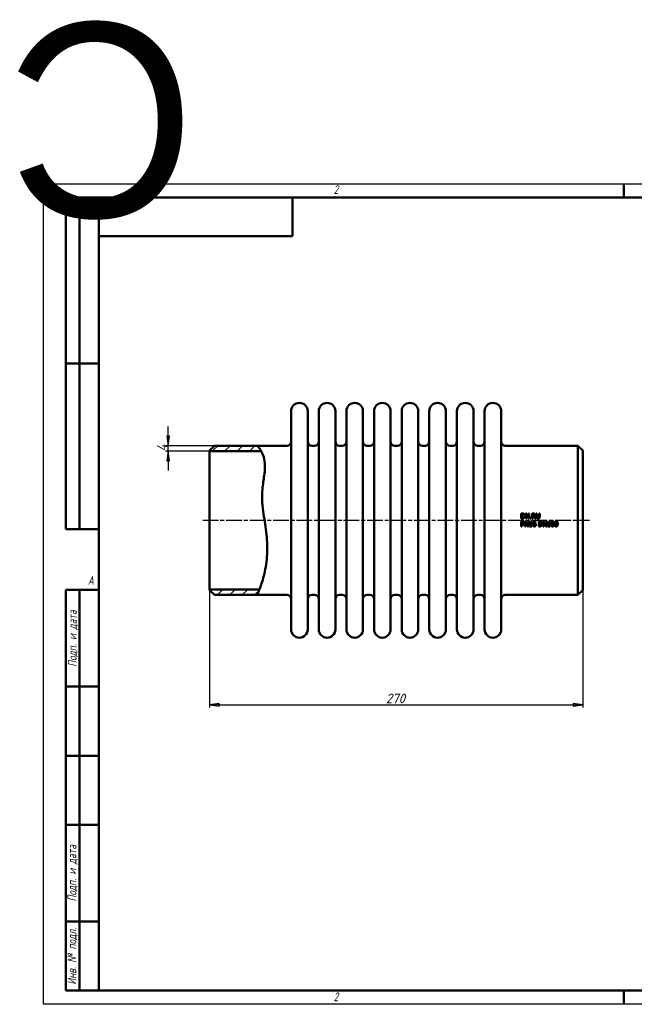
# Model space of a CAD drawing. Header units: millimetres. Extents: x -858 to 2365, y -139 to 713.
# Tile 2 of 4: x -17 to 427, y 0 to 713. Entities that reach past the tile are written whole.
import ezdxf
from ezdxf.enums import TextEntityAlignment as Align

# ---------------------------------------------------------------- set-up
doc = ezdxf.new("R2018")
doc.units = ezdxf.units.MM
doc.header["$LTSCALE"] = 2
doc.linetypes.add('CHAIN', pattern=[0.7087, 0.4724, -0.0591, 0.1181, -0.0591])
for name, color, linetype, lineweight in [('Видимый контур (ГОСТ)', 7, 'Continuous', 50), ('Кромка (ГОСТ)', 7, 'Continuous', 50), ('Обозначение (ГОСТ)', 7, 'Continuous', 25), ('Осевая линия (ГОСТ)', 7, 'Continuous', 25), ('Размер (ГОСТ)', 7, 'Continuous', 25), ('Штриховка (ГОСТ)', 7, 'Continuous', 18), ('Эскизная геометрия (ГОСТ)', 7, 'Continuous', 50)]:
    doc.layers.add(name, color=color, linetype=linetype, lineweight=lineweight)
doc.styles.add('Альтернативный текст (ГОСТ)', font='arial.ttf', dxfattribs={"width": 0.8})
doc.styles.add('Обычный текст (ГОСТ)', font='GOST Common Italic.ttf')
doc.dimstyles.new('Обычный (ГОСТ)', dxfattribs={"dimscale": 2, "dimtxt": 3.5, "dimasz": 3.5, "dimexe": 1, "dimexo": 0, "dimgap": 0.5, "dimtad": 1, "dimtxsty": 'Обычный текст (ГОСТ)', "dimblk": 'Filled-1', "dimcen": 0.09, "dimdle": 15, "dimclrd": 256, "dimclre": 256, "dimclrt": 256, "dimazin": 2, "dimtfac": 0.714286, "dimtdec": 3, "dimtmove": 0, "dimatfit": 3, "dimfxl": 1, "dimtolj": 1, "dimlwd": 25, "dimlwe": 25, "dimarcsym": 0})
pattern_1 = [(45, (0, 0), (-4.49013, 4.49013), [])]

# ---------------------------------------------------------------- blocks, each defined once
blk = doc.blocks.new('Рамки ГОСТ - Рамка')
at = {"layer": 'Кромка (ГОСТ)', "lineweight": 25}
for p, q in [((0, 0), (0, 297)), ((0, 297), (420, 297)), ((420, 297), (420, 0)), ((420, 0), (0, 0))]:
    blk.add_line(p, q, dxfattribs=at)
at = {"layer": 'Кромка (ГОСТ)'}
for p, q in [((210, 292), (210, 297)), ((415, 292), (20, 292)), ((20, 292), (20, 5)), ((415, 5), (415, 292)), ((20, 5), (415, 5)), ((210, 5), (210, 0))]:
    blk.add_line(p, q, dxfattribs=at)
at = {"layer": 'Кромка (ГОСТ)', "char_height": 3.17, "attachment_point": 1, "style": 'Альтернативный текст (ГОСТ)'}
for s, insert, width in [('\\fGOST Common|b0|i1;{\\H3.1700;2}', (105, 296.5), 5.2328), ('\\fGOST Common|b0|i1;{\\H3.1700;1}', (315.02, 296.44), 5.2327), ('\\fGOST Common|b0|i1;{\\H3.1700;A}', (16, 155), 5.1335), ('\\fGOST Common|b0|i1;{\\H3.1700;A}', (416, 148.5), 5.0704), ('\\fGOST Common|b0|i1;{\\H3.1700;2}', (104.99, 4.3), 5.2328), ('\\fGOST Common|b0|i1;{\\H3.1700;1}', (315, 4.14), 6.6287)]:
    blk.add_mtext(s, dxfattribs=dict(at, insert=insert, width=width))
blk = doc.blocks.new('ГОСТ - Доп. графы 1')
at = {"layer": 'Эскизная геометрия (ГОСТ)'}
for p, q in [((-12, 0), (-12, 145)), ((-12, 145), (0, 145)), ((-7, 145), (-7, 0)), ((-12, 110), (-7, 110)), ((-7, 110), (0, 110)), ((-12, 85), (-7, 85)), ((-7, 85), (0, 85)), ((-12, 60), (-7, 60)), ((-7, 60), (0, 60)), ((-12, 25), (-7, 25)), ((-7, 25), (0, 25)), ((0, 0), (-12, 0))]:
    blk.add_line(p, q, dxfattribs=at)
at = {"layer": 'Обозначение (ГОСТ)', "char_height": 3.17, "attachment_point": 5, "rotation": 90, "style": 'Альтернативный текст (ГОСТ)'}
for s, insert, width in [('\\fGOST Common|b0|i1;{\\H3.1700;Подп. и дата}', (-9.37, 127.41), 34.7679), ('\\fGOST Common|b0|i1;{\\H3.1700;Подп. и дата}', (-9.5, 42.47), 35.1486), ('\\fGOST Common|b0|i1;{\\H3.1700;Инв. № подл.}', (-9.5, 12.41), 24.9618)]:
    blk.add_mtext(s, dxfattribs=dict(at, insert=insert, width=width))
at = {"layer": 'Обозначение (ГОСТ)', "lineweight": 30, "flags": 17}
for tag, p in [('Подп._и_дата_2', (-3.53, 127.51)), ('Инв._номер_дубликата', (-3.41, 97.47)), ('Взамен_инв._номера', (-3.46, 72.53)), ('Подп._и_дата_1', (-3.42, 42.35)), ('ИНВЕНТАРНЫЙ_НОМЕР', (-3.33, 12.68))]:
    blk.add_attdef(tag, text='', height=3.17, rotation=90, dxfattribs=at).set_placement(p, align=Align.MIDDLE_CENTER)
blk = doc.blocks.new('ГОСТ - Доп. графы 2')
at = {"layer": 'Эскизная геометрия (ГОСТ)'}
for p, q in [((-12, 0), (-12, 120)), ((-12, 120), (0, 120)), ((-7, 0), (-7, 120)), ((-12, 60), (0, 60)), ((0, 0), (-12, 0))]:
    blk.add_line(p, q, dxfattribs=at)
at = {"layer": 'Обозначение (ГОСТ)', "lineweight": 30, "flags": 17}
for tag, p in [('Первичная_применяемость', (-3.65, 90.03)), ('Справочный_номер', (-3.55, 30.02))]:
    blk.add_attdef(tag, text='', height=3.17, rotation=90, dxfattribs=at).set_placement(p, align=Align.MIDDLE_CENTER)
blk = doc.blocks.new('ГОСТ - Доп. графы 3')
at = {"layer": 'Эскизная геометрия (ГОСТ)'}
for p, q in [((0, 0), (70, 0)), ((70, 0), (70, -14)), ((70, -14), (0, -14))]:
    blk.add_line(p, q, dxfattribs=at)
at = {"layer": 'Обозначение (ГОСТ)', "lineweight": 30}
blk.add_attdef('ОБОЗНАЧЕНИЕ', text='', height=5, rotation=180, dxfattribs=at).set_placement((34.94, -6.97), align=Align.MIDDLE_CENTER)
blk = doc.blocks.new('Filled-1')
at = {"color": 0}
for p, q in [((0, 0), (-1, 0.14)), ((-1, 0.14), (-1, -0.14)), ((-1, 0), (0, 0)), ((-1, -0.14), (0, 0))]:
    blk.add_line(p, q, dxfattribs=at)
at = {"color": 0, "flags": 128}
blk.add_lwpolyline([(-1, -0.14), (0, 0), (-1, 0.14), (-1, -0.14)], dxfattribs=at)
at = {"color": 0}
blk.add_solid([(-1, -0.14), (0, 0), (-1, 0.14), (-1, -0.14)], dxfattribs=at)
blk = doc.blocks.new('*D9')
at = {"layer": 'Defpoints', "color": 0, "linetype": 'Continuous', "transparency": 16777216}
for p in [(120.12, 299.89), (390.12, 299.89), (390.12, 216.85)]:
    blk.add_point(p, dxfattribs=at)
at = {"layer": 'Размер (ГОСТ)', "linetype": 'Continuous', "lineweight": 25, "transparency": 16777216}
for p, q in [((120.12, 299.89), (120.12, 214.85)), ((390.12, 299.89), (390.12, 214.85)), ((127.12, 216.85), (383.12, 216.85))]:
    blk.add_line(p, q, dxfattribs=at)
at = {"layer": 'Размер (ГОСТ)', "linetype": 'Continuous', "lineweight": 25, "transparency": 16777216, "xscale": 7, "yscale": 7, "zscale": 7, "rotation": 180}
blk.add_blockref('Filled-1', (120.12, 216.85), dxfattribs=at)
at = {"layer": 'Размер (ГОСТ)', "linetype": 'Continuous', "lineweight": 25, "transparency": 16777216, "xscale": 7, "yscale": 7, "zscale": 7}
blk.add_blockref('Filled-1', (390.12, 216.85), dxfattribs=at)
at = {"layer": 'Размер (ГОСТ)', "linetype": 'Continuous', "lineweight": 25, "transparency": 16777216, "insert": (247.69, 224.94), "char_height": 7, "attachment_point": 1, "style": 'Обычный текст (ГОСТ)'}
blk.add_mtext('\\A1;270', dxfattribs=at)
blk = doc.blocks.new('*D11')
at = {"layer": 'Defpoints', "color": 0, "linetype": 'Continuous', "transparency": 16777216}
for p in [(90.12, 404.39), (120.12, 400.39), (123.62, 404.39)]:
    blk.add_point(p, dxfattribs=at)
at = {"layer": 'Размер (ГОСТ)', "linetype": 'Continuous', "lineweight": 25, "transparency": 16777216}
for p, q in [((90.12, 411.39), (90.12, 418.39)), ((123.62, 404.39), (88.12, 404.39)), ((120.12, 400.39), (88.12, 400.39)), ((90.12, 400.39), (90.12, 404.39)), ((90.12, 393.39), (90.12, 386.39))]:
    blk.add_line(p, q, dxfattribs=at)
at = {"layer": 'Размер (ГОСТ)', "linetype": 'Continuous', "lineweight": 25, "transparency": 16777216, "xscale": 7, "yscale": 7, "zscale": 7}
for p, rotation in [((90.12, 404.39), 270), ((90.12, 400.39), 90)]:
    blk.add_blockref('Filled-1', p, dxfattribs=dict(at, rotation=rotation))
at = {"layer": 'Размер (ГОСТ)', "linetype": 'Continuous', "lineweight": 25, "transparency": 16777216, "insert": (82.12, 400.22), "char_height": 7, "attachment_point": 1, "rotation": 90, "style": 'Обычный текст (ГОСТ)'}
blk.add_mtext('\\A1;4', dxfattribs=at)

msp = doc.modelspace()

# ---------------------------------------------------------------- hatches: boundary and pattern name
at = {"layer": 'Штриховка (ГОСТ)'}
h = msp.add_hatch(dxfattribs=at)
h.set_pattern_fill('ANSI31', color=256, scale=50.8, style=0)
h.set_pattern_definition(pattern_1)
edge = h.paths.add_edge_path()
edge.add_spline(control_points=[(154.584, 404.385), (154.957, 403.966), (155.515, 403.337), (156.729, 401.578), (157.09, 401.023), (157.454, 400.387)], knot_values=[0, 0, 0, 0, 1.857321, 1.857321, 2.5510508, 2.5510508, 2.5510508, 2.5510508], degree=3, periodic=0)
edge.add_line((157.454, 400.387), (157.451, 400.385))
edge.add_line((157.451, 400.385), (120.123, 400.385))
edge.add_line((120.123, 400.385), (120.123, 400.885))
edge.add_line((120.123, 400.885), (123.623, 404.385))
edge.add_line((123.623, 404.385), (154.584, 404.385))
h = msp.add_hatch(dxfattribs=at)
h.set_pattern_fill('ANSI31', color=256, scale=50.8, style=0)
h.set_pattern_definition(pattern_1)
edge = h.paths.add_edge_path()
edge.add_line((123.623, 296.385), (120.123, 299.885))
edge.add_line((120.123, 299.885), (120.123, 300.385))
edge.add_line((120.123, 300.385), (156.221, 300.385))
edge.add_line((156.221, 300.385), (156.221, 300.385))
edge.add_spline(control_points=[(156.221, 300.385), (155.754, 299.166), (155.36, 298.214), (154.756, 296.775), (154.653, 296.541), (154.584, 296.385)], knot_values=[31.7176119, 31.7176119, 31.7176119, 31.7176119, 34.2524555, 34.2524555, 37.1604479, 37.1604479, 37.1604479, 37.1604479], degree=3, periodic=0)
edge.add_line((154.584, 296.385), (123.623, 296.385))

# ---------------------------------------------------------------- linework, layer by layer
at = {"layer": 'Видимый контур (ГОСТ)'}
for p, q in [((179.123, 271.385), (179.123, 429.385)), ((191.123, 271.385), (191.123, 429.385)), ((199.123, 271.385), (199.123, 429.385)), ((211.123, 271.385), (211.123, 429.385)), ((219.123, 271.385), (219.123, 429.385)), ((231.123, 271.385), (231.123, 429.385)), ((239.123, 271.385), (239.123, 429.385)), ((251.123, 271.385), (251.123, 429.385)), ((259.123, 271.385), (259.123, 429.385)), ((271.123, 271.385), (271.123, 429.385)), ((279.123, 271.385), (279.123, 429.385)), ((291.123, 271.385), (291.123, 429.385)), ((299.123, 271.385), (299.123, 429.385)), ((311.123, 271.385), (311.123, 429.385)), ((319.123, 271.385), (319.123, 429.385)), ((331.123, 271.385), (331.123, 429.385)), ((120.123, 400.885), (123.623, 404.385)), ((120.123, 400.385), (120.123, 400.885)), ((157.451, 400.385), (120.123, 400.385)), ((120.123, 300.385), (120.123, 400.385)), ((123.623, 404.385), (154.584, 404.385)), ((154.584, 404.385), (176.123, 404.385)), ((194.123, 404.385), (196.123, 404.385)), ((214.123, 404.385), (216.123, 404.385)), ((234.123, 404.385), (236.123, 404.385)), ((254.123, 404.385), (256.123, 404.385)), ((274.123, 404.385), (276.123, 404.385)), ((294.123, 404.385), (296.123, 404.385)), ((314.123, 404.385), (316.123, 404.385)), ((334.123, 404.385), (386.623, 404.385)), ((386.623, 296.385), (386.623, 404.385)), ((390.123, 400.885), (386.623, 404.385)), ((390.123, 400.885), (390.123, 299.885)), ((345.655, 355.279), (345.655, 351.779)), ((345.655, 355.279), (346.452, 355.279)), ((346.461, 351.779), (345.655, 351.779)), ((345.655, 349.516), (346.534, 349.516)), ((345.655, 349.516), (345.655, 346.016)), ((346.12, 352.182), (346.12, 354.876)), ((346.475, 354.876), (346.12, 354.876)), ((346.12, 352.182), (346.475, 352.182)), ((348.31, 349.516), (348.31, 346.016)), ((348.31, 349.516), (348.971, 349.516)), ((348.92, 355.279), (349.581, 355.279)), ((348.92, 355.279), (348.92, 351.779)), ((349.354, 351.779), (348.92, 351.779)), ((350.38, 346.745), (348.971, 349.516)), ((349.354, 351.779), (349.354, 354.797)), ((349.354, 354.797), (350.902, 351.779)), ((350.99, 352.508), (349.581, 355.279)), ((350.38, 349.516), (350.814, 349.516)), ((350.38, 349.516), (350.38, 346.745)), ((350.814, 346.016), (350.814, 349.516)), ((351.424, 351.779), (350.902, 351.779)), ((350.99, 355.279), (350.99, 352.508)), ((350.99, 355.279), (351.424, 355.279)), ((351.424, 351.779), (351.424, 355.279)), ((352.224, 352.448), (352.786, 352.448)), ((352.224, 352.448), (352.224, 351.779)), ((352.786, 351.779), (352.224, 351.779)), ((352.423, 349.528), (352.786, 349.528)), ((352.786, 351.779), (352.786, 352.448)), ((352.786, 346.374), (352.786, 349.528)), ((353.591, 355.279), (353.591, 351.779)), ((353.591, 355.279), (354.493, 355.279)), ((354.056, 351.779), (353.591, 351.779)), ((354.056, 353.56), (354.056, 354.876)), ((354.519, 354.876), (354.056, 354.876)), ((354.056, 353.56), (354.465, 353.56)), ((354.056, 351.779), (354.056, 353.172)), ((354.59, 353.172), (354.056, 353.172)), ((354.59, 353.172), (355.696, 351.779)), ((356.3, 351.779), (355.055, 353.302)), ((356.3, 351.779), (355.696, 351.779)), ((355.96, 349.082), (355.96, 349.533)), ((356.535, 355.279), (357, 355.279)), ((356.535, 355.279), (356.535, 353.095)), ((357, 353.095), (357, 355.279)), ((358.28, 349.516), (359.077, 349.516)), ((358.28, 349.516), (358.28, 346.016)), ((358.603, 355.279), (358.603, 353.084)), ((358.603, 355.279), (359.068, 355.279)), ((359.068, 353.095), (359.068, 355.279)), ((361.544, 349.516), (361.544, 346.016)), ((361.544, 349.516), (362.205, 349.516)), ((363.615, 346.745), (362.205, 349.516)), ((363.615, 349.516), (364.049, 349.516)), ((363.615, 349.516), (363.615, 346.745)), ((364.049, 346.016), (364.049, 349.516)), ((365.657, 349.528), (366.02, 349.528)), ((366.02, 346.374), (366.02, 349.528)), ((346.12, 346.016), (345.655, 346.016)), ((346.506, 349.114), (346.12, 349.114)), ((346.12, 347.718), (346.12, 349.114)), ((346.12, 347.718), (346.438, 347.718)), ((346.515, 347.321), (346.12, 347.321)), ((346.12, 346.016), (346.12, 347.321)), ((348.744, 346.016), (348.31, 346.016)), ((348.744, 349.034), (350.293, 346.016)), ((348.744, 346.016), (348.744, 349.034)), ((350.814, 346.016), (350.293, 346.016)), ((351.699, 349.04), (351.699, 348.719)), ((352.335, 348.719), (351.699, 348.719)), ((351.699, 346.374), (352.335, 346.374)), ((351.699, 346.374), (351.699, 346.016)), ((353.407, 346.016), (351.699, 346.016)), ((352.335, 348.719), (352.335, 346.374)), ((352.786, 346.374), (353.407, 346.374)), ((353.407, 346.016), (353.407, 346.374)), ((355.96, 349.082), (355.94, 349.082)), ((359.085, 346.016), (358.28, 346.016)), ((359.099, 349.114), (358.745, 349.114)), ((358.745, 346.419), (358.745, 349.114)), ((358.745, 346.419), (359.099, 346.419)), ((361.978, 346.016), (361.544, 346.016)), ((361.978, 349.034), (363.527, 346.016)), ((361.978, 346.016), (361.978, 349.034)), ((364.049, 346.016), (363.527, 346.016)), ((364.934, 349.04), (364.934, 348.719)), ((365.569, 348.719), (364.934, 348.719)), ((364.934, 346.374), (365.569, 346.374)), ((364.934, 346.374), (364.934, 346.016)), ((366.641, 346.016), (364.934, 346.016)), ((365.569, 348.719), (365.569, 346.374)), ((366.02, 346.374), (366.641, 346.374)), ((366.641, 346.016), (366.641, 346.374)), ((120.123, 300.385), (156.221, 300.385)), ((120.123, 299.885), (120.123, 300.385)), ((123.623, 296.385), (120.123, 299.885)), ((390.123, 299.885), (386.623, 296.385)), ((123.623, 296.385), (154.584, 296.385)), ((154.584, 296.385), (176.123, 296.385)), ((194.123, 296.385), (196.123, 296.385)), ((214.123, 296.385), (216.123, 296.385)), ((234.123, 296.385), (236.123, 296.385)), ((254.123, 296.385), (256.123, 296.385)), ((274.123, 296.385), (276.123, 296.385)), ((294.123, 296.385), (296.123, 296.385)), ((314.123, 296.385), (316.123, 296.385)), ((334.123, 296.385), (386.623, 296.385))]:
    msp.add_line(p, q, dxfattribs=at)
for centre, radius, start, end in [((185.123, 429.385), 6, 0, 180), ((205.123, 429.385), 6, 0, 180), ((225.123, 429.385), 6, 0, 180), ((245.123, 429.385), 6, 0, 180), ((265.123, 429.385), 6, 0, 180), ((285.123, 429.385), 6, 0, 180), ((305.123, 429.385), 6, 0, 180), ((325.123, 429.385), 6, 0, 180), ((176.123, 407.385), 3, 270, 0), ((194.123, 407.385), 3, 180, 270), ((196.123, 407.385), 3, 270, 0), ((214.123, 407.385), 3, 180, 270), ((216.123, 407.385), 3, 270, 0), ((234.123, 407.385), 3, 180, 270), ((236.123, 407.385), 3, 270, 0), ((254.123, 407.385), 3, 180, 270), ((256.123, 407.385), 3, 270, 0), ((274.123, 407.385), 3, 180, 270), ((276.123, 407.385), 3, 270, 0), ((294.123, 407.385), 3, 180, 270), ((296.123, 407.385), 3, 270, 0), ((314.123, 407.385), 3, 180, 270), ((316.123, 407.385), 3, 270, 0), ((334.123, 407.385), 3, 180, 270), ((176.123, 293.385), 3, 0, 90), ((194.123, 293.385), 3, 90, 180), ((196.123, 293.385), 3, 0, 90), ((214.123, 293.385), 3, 90, 180), ((216.123, 293.385), 3, 0, 90), ((234.123, 293.385), 3, 90, 180), ((236.123, 293.385), 3, 0, 90), ((254.123, 293.385), 3, 90, 180), ((256.123, 293.385), 3, 0, 90), ((274.123, 293.385), 3, 90, 180), ((276.123, 293.385), 3, 0, 90), ((294.123, 293.385), 3, 90, 180), ((296.123, 293.385), 3, 0, 90), ((314.123, 293.385), 3, 90, 180), ((316.123, 293.385), 3, 0, 90), ((334.123, 293.385), 3, 90, 180), ((185.123, 271.385), 6, 180, 0), ((205.123, 271.385), 6, 180, 0), ((225.123, 271.385), 6, 180, 0), ((245.123, 271.385), 6, 180, 0), ((265.123, 271.385), 6, 180, 0), ((285.123, 271.385), 6, 180, 0), ((305.123, 271.385), 6, 180, 0), ((325.123, 271.385), 6, 180, 0)]:
    msp.add_arc(centre, radius, start, end, dxfattribs=at)
for points, knots in [([(154.584, 404.385), (154.584, 404.385), (155.515, 403.337), (157.648, 400.248), (159.338, 397.343), (160.538, 388.978), (159.928, 384.763), (159.033, 378.543), (158.452, 375.037), (157.832, 364.142), (158.764, 357.814), (160.163, 348.459), (161.006, 343.368), (161.828, 333.798), (161.92, 329.776), (161.478, 320.707), (160.721, 315.993), (158.736, 307.436), (157.49, 303.771), (155.912, 299.551), (155.415, 298.345), (154.756, 296.775), (154.584, 296.385), (154.584, 296.385)], [0, 0, 0, 0, 1.857321, 1.857321, 4.4811462, 4.4811462, 7.0269016, 7.0269016, 9.5477769, 9.5477769, 13.9579555, 13.9579555, 18.2626724, 18.2626724, 21.608993, 21.608993, 26.1644456, 26.1644456, 31.2209262, 31.2209262, 34.2524555, 34.2524555, 37.1604479, 37.1604479, 37.1604479, 37.1604479]), ([(346.452, 355.279), (346.719, 355.279), (347.005, 355.263), (347.33, 355.178), (347.528, 355.118), (347.706, 355.001)], [0, 0, 0, 0, 0.08016383, 0.08016383, 0.11930126, 0.11930126, 0.11930126, 0.11930126]), ([(347.7, 352.06), (347.537, 351.957), (347.362, 351.879), (347.058, 351.813), (346.848, 351.779), (346.461, 351.779)], [0, 0, 0, 0, 0.057749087, 0.057749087, 0.093183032, 0.093183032, 0.093183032, 0.093183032]), ([(347.4, 354.666), (347.283, 354.735), (347.16, 354.786), (346.936, 354.844), (346.77, 354.876), (346.475, 354.876)], [0, 0, 0, 0, 0.040542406, 0.040542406, 0.06931508, 0.06931508, 0.06931508, 0.06931508]), ([(346.475, 352.182), (346.654, 352.182), (346.843, 352.194), (347.058, 352.24), (347.142, 352.259), (347.312, 352.333), (347.379, 352.37), (347.442, 352.414)], [0, 0, 0, 0, 0.053641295, 0.053641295, 0.065792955, 0.065792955, 0.074390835, 0.074390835, 0.074390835, 0.074390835]), ([(346.534, 349.516), (346.707, 349.516), (346.896, 349.505), (347.162, 349.442), (347.307, 349.398), (347.451, 349.298)], [0, 0, 0, 0, 0.05170801, 0.05170801, 0.081661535, 0.081661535, 0.081661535, 0.081661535]), ([(347.93, 353.532), (347.93, 353.721), (347.908, 353.915), (347.807, 354.211), (347.751, 354.322), (347.599, 354.519), (347.506, 354.601), (347.4, 354.666)], [0, 0, 0, 0, 0.05689074, 0.05689074, 0.09417221, 0.09417221, 0.13170591, 0.13170591, 0.13170591, 0.13170591]), ([(347.442, 352.414), (347.555, 352.491), (347.65, 352.585), (347.812, 352.832), (347.857, 352.966), (347.917, 353.221), (347.93, 353.379), (347.93, 353.532)], [0, 0, 0, 0, 0.04100622, 0.04100622, 0.08867838, 0.08867838, 0.1562244, 0.1562244, 0.1562244, 0.1562244]), ([(347.451, 349.298), (347.557, 349.226), (347.646, 349.136), (347.78, 348.93), (347.811, 348.842), (347.857, 348.671), (347.868, 348.566), (347.868, 348.461)], [0, 0, 0, 0, 0.03850525, 0.03850525, 0.07377345, 0.07377345, 0.12499416, 0.12499416, 0.12499416, 0.12499416]), ([(348.415, 353.526), (348.415, 353.307), (348.384, 353.09), (348.242, 352.674), (348.146, 352.517), (347.968, 352.275), (347.845, 352.155), (347.7, 352.06)], [0, 0, 0, 0, 0.06594952, 0.06594952, 0.13219263, 0.13219263, 0.22266371, 0.22266371, 0.22266371, 0.22266371]), ([(347.706, 355.001), (347.874, 354.89), (348.014, 354.751), (348.2, 354.474), (348.284, 354.322), (348.395, 353.918), (348.415, 353.721), (348.415, 353.526)], [0, 0, 0, 0, 0.06048457, 0.06048457, 0.10018115, 0.10018115, 0.13473302, 0.13473302, 0.13473302, 0.13473302]), ([(351.699, 349.04), (351.849, 349.04), (352.002, 349.053), (352.208, 349.123), (352.252, 349.155), (352.305, 349.2), (352.333, 349.234), (352.374, 349.309), (352.389, 349.347), (352.412, 349.433), (352.419, 349.48), (352.423, 349.528)], [0, 0, 0, 0, 0.04490178, 0.04490178, 0.07495034, 0.07495034, 0.12685237, 0.12685237, 0.17485125, 0.17485125, 0.23034835, 0.23034835, 0.23034835, 0.23034835]), ([(354.377, 349.017), (354.478, 349.159), (354.602, 349.276), (354.84, 349.423), (354.96, 349.485), (355.265, 349.566), (355.414, 349.582), (355.562, 349.582)], [0, 0, 0, 0, 0.05225431, 0.05225431, 0.08399113, 0.08399113, 0.11216634, 0.11216634, 0.11216634, 0.11216634]), ([(354.465, 353.56), (354.585, 353.56), (354.709, 353.57), (354.85, 353.601), (354.909, 353.615), (355.02, 353.675), (355.061, 353.705), (355.097, 353.742)], [0, 0, 0, 0, 0.036035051, 0.036035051, 0.043500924, 0.043500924, 0.04865454, 0.04865454, 0.04865454, 0.04865454]), ([(354.493, 355.279), (354.654, 355.279), (354.837, 355.272), (355.027, 355.241), (355.102, 355.229), (355.262, 355.166), (355.324, 355.133), (355.384, 355.095)], [0, 0, 0, 0, 0.048148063, 0.048148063, 0.057569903, 0.057569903, 0.064148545, 0.064148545, 0.064148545, 0.064148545]), ([(355.075, 354.757), (355.009, 354.8), (354.937, 354.828), (354.79, 354.862), (354.684, 354.876), (354.519, 354.876)], [0, 0, 0, 0, 0.023425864, 0.023425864, 0.045122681, 0.045122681, 0.045122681, 0.045122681]), ([(355.781, 354.329), (355.781, 354.179), (355.758, 354.03), (355.677, 353.832), (355.62, 353.709), (355.436, 353.521), (355.37, 353.468), (355.222, 353.373), (355.14, 353.334), (355.055, 353.302)], [0, 0, 0, 0, 0.045018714, 0.045018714, 0.064494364, 0.064494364, 0.073709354, 0.073709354, 0.083596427, 0.083596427, 0.083596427, 0.083596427]), ([(355.296, 354.292), (355.296, 354.377), (355.283, 354.462), (355.236, 354.579), (355.215, 354.62), (355.151, 354.698), (355.115, 354.73), (355.075, 354.757)], [0, 0, 0, 0, 0.025665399, 0.025665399, 0.037771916, 0.037771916, 0.04878989, 0.04878989, 0.04878989, 0.04878989]), ([(355.097, 353.742), (355.154, 353.795), (355.197, 353.857), (355.25, 353.975), (355.268, 354.03), (355.291, 354.16), (355.296, 354.227), (355.296, 354.292)], [0, 0, 0, 0, 0.023275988, 0.023275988, 0.03876696, 0.03876696, 0.053899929, 0.053899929, 0.053899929, 0.053899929]), ([(355.384, 355.095), (355.484, 355.03), (355.569, 354.949), (355.696, 354.764), (355.726, 354.686), (355.771, 354.523), (355.781, 354.425), (355.781, 354.329)], [0, 0, 0, 0, 0.03583811, 0.03583811, 0.06750701, 0.06750701, 0.11035798, 0.11035798, 0.11035798, 0.11035798]), ([(355.562, 349.582), (355.635, 349.582), (355.709, 349.578), (355.817, 349.566), (355.888, 349.557), (355.96, 349.533)], [0, 0, 0, 0, 0.02179486, 0.02179486, 0.03264923, 0.03264923, 0.03264923, 0.03264923]), ([(356.87, 352.029), (356.775, 352.122), (356.701, 352.231), (356.605, 352.461), (356.535, 352.679), (356.535, 353.095)], [0, 0, 0, 0, 0.040069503, 0.040069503, 0.075077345, 0.075077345, 0.075077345, 0.075077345]), ([(357.8, 351.705), (357.62, 351.705), (357.432, 351.726), (357.197, 351.809), (357.123, 351.841), (356.983, 351.928), (356.924, 351.975), (356.87, 352.029)], [0, 0, 0, 0, 0.0542158, 0.0542158, 0.07484327, 0.07484327, 0.092767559, 0.092767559, 0.092767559, 0.092767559]), ([(357, 353.095), (357, 352.974), (357.006, 352.841), (357.034, 352.67), (357.046, 352.611), (357.092, 352.49), (357.118, 352.438), (357.151, 352.389)], [0, 0, 0, 0, 0.036288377, 0.036288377, 0.051716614, 0.051716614, 0.064734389, 0.064734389, 0.064734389, 0.064734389]), ([(357.151, 352.389), (357.193, 352.324), (357.247, 352.27), (357.386, 352.177), (357.461, 352.15), (357.614, 352.111), (357.708, 352.102), (357.8, 352.102)], [0, 0, 0, 0, 0.023235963, 0.023235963, 0.050218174, 0.050218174, 0.088312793, 0.088312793, 0.088312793, 0.088312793]), ([(357.8, 352.102), (357.932, 352.102), (358.062, 352.122), (358.222, 352.189), (358.28, 352.216), (358.383, 352.299), (358.421, 352.341), (358.453, 352.389)], [0, 0, 0, 0, 0.039406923, 0.039406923, 0.051926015, 0.051926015, 0.061527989, 0.061527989, 0.061527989, 0.061527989]), ([(358.733, 352.029), (358.632, 351.929), (358.515, 351.852), (358.278, 351.757), (358.103, 351.705), (357.8, 351.705)], [0, 0, 0, 0, 0.042787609, 0.042787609, 0.07638416, 0.07638416, 0.07638416, 0.07638416]), ([(358.453, 352.389), (358.511, 352.477), (358.549, 352.573), (358.582, 352.736), (358.603, 352.86), (358.603, 353.084)], [0, 0, 0, 0, 0.031583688, 0.031583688, 0.050126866, 0.050126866, 0.050126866, 0.050126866]), ([(359.068, 353.095), (359.068, 352.92), (359.055, 352.735), (358.993, 352.447), (358.96, 352.354), (358.868, 352.179), (358.807, 352.099), (358.733, 352.029)], [0, 0, 0, 0, 0.05269071, 0.05269071, 0.08857843, 0.08857843, 0.12695755, 0.12695755, 0.12695755, 0.12695755]), ([(359.077, 349.516), (359.345, 349.516), (359.631, 349.5), (359.955, 349.415), (360.153, 349.355), (360.33, 349.238)], [0, 0, 0, 0, 0.08046686, 0.08046686, 0.11882433, 0.11882433, 0.11882433, 0.11882433]), ([(364.934, 349.04), (365.083, 349.04), (365.236, 349.053), (365.442, 349.123), (365.486, 349.155), (365.54, 349.2), (365.567, 349.234), (365.608, 349.309), (365.623, 349.347), (365.646, 349.433), (365.653, 349.48), (365.657, 349.528)], [0, 0, 0, 0, 0.04490178, 0.04490178, 0.07495034, 0.07495034, 0.12685237, 0.12685237, 0.17485125, 0.17485125, 0.23034835, 0.23034835, 0.23034835, 0.23034835]), ([(367.225, 347.763), (367.225, 348.067), (367.246, 348.404), (367.351, 348.825), (367.393, 348.952), (367.499, 349.158), (367.573, 349.272), (367.773, 349.443), (367.871, 349.497), (368.097, 349.572), (368.222, 349.587), (368.346, 349.587)], [0, 0, 0, 0, 0.09119865, 0.09119865, 0.12975501, 0.12975501, 0.16071717, 0.16071717, 0.18427721, 0.18427721, 0.20990682, 0.20990682, 0.20990682, 0.20990682]), ([(368.346, 349.587), (368.488, 349.587), (368.629, 349.567), (368.867, 349.47), (368.961, 349.408), (369.112, 349.258), (369.183, 349.165), (369.336, 348.848), (369.388, 348.636), (369.451, 348.216), (369.463, 347.987), (369.463, 347.766)], [0, 0, 0, 0, 0.04255748, 0.04255748, 0.0770502, 0.0770502, 0.10638162, 0.10638162, 0.14730269, 0.14730269, 0.19137078, 0.19137078, 0.19137078, 0.19137078]), ([(369.852, 347.763), (369.852, 348.067), (369.873, 348.404), (369.977, 348.825), (370.019, 348.952), (370.126, 349.158), (370.199, 349.272), (370.4, 349.443), (370.498, 349.497), (370.724, 349.572), (370.848, 349.587), (370.972, 349.587)], [0, 0, 0, 0, 0.09119865, 0.09119865, 0.12975501, 0.12975501, 0.16071717, 0.16071717, 0.18427721, 0.18427721, 0.20990682, 0.20990682, 0.20990682, 0.20990682]), ([(370.972, 349.587), (371.114, 349.587), (371.255, 349.567), (371.494, 349.47), (371.588, 349.408), (371.739, 349.258), (371.809, 349.165), (371.962, 348.848), (372.014, 348.636), (372.078, 348.216), (372.09, 347.987), (372.09, 347.766)], [0, 0, 0, 0, 0.04255748, 0.04255748, 0.0770502, 0.0770502, 0.10638162, 0.10638162, 0.14730269, 0.14730269, 0.19137078, 0.19137078, 0.19137078, 0.19137078]), ([(346.438, 347.718), (346.597, 347.718), (346.762, 347.729), (346.929, 347.772), (346.99, 347.79), (347.103, 347.855), (347.146, 347.888), (347.184, 347.928)], [0, 0, 0, 0, 0.047791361, 0.047791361, 0.059512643, 0.059512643, 0.067976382, 0.067976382, 0.067976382, 0.067976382]), ([(347.13, 348.98), (347.06, 349.027), (346.981, 349.059), (346.767, 349.109), (346.606, 349.114), (346.506, 349.114)], [0, 0, 0, 0, 0.025446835, 0.025446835, 0.066121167, 0.066121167, 0.066121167, 0.066121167]), ([(347.561, 347.684), (347.447, 347.572), (347.316, 347.487), (347.061, 347.383), (346.869, 347.321), (346.515, 347.321)], [0, 0, 0, 0, 0.047915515, 0.047915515, 0.082518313, 0.082518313, 0.082518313, 0.082518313]), ([(347.383, 348.447), (347.383, 348.546), (347.369, 348.646), (347.31, 348.787), (347.284, 348.832), (347.215, 348.915), (347.175, 348.95), (347.13, 348.98)], [0, 0, 0, 0, 0.029751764, 0.029751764, 0.045774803, 0.045774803, 0.062079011, 0.062079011, 0.062079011, 0.062079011]), ([(347.184, 347.928), (347.246, 347.99), (347.297, 348.06), (347.358, 348.211), (347.383, 348.307), (347.383, 348.447)], [0, 0, 0, 0, 0.026261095, 0.026261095, 0.048812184, 0.048812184, 0.048812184, 0.048812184]), ([(347.868, 348.461), (347.868, 348.321), (347.844, 348.185), (347.774, 347.995), (347.743, 347.925), (347.658, 347.791), (347.613, 347.735), (347.561, 347.684)], [0, 0, 0, 0, 0.042017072, 0.042017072, 0.060868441, 0.060868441, 0.076853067, 0.076853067, 0.076853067, 0.076853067]), ([(353.994, 347.554), (353.994, 347.769), (354.01, 347.987), (354.08, 348.369), (354.122, 348.513), (354.225, 348.772), (354.292, 348.9), (354.377, 349.017)], [0, 0, 0, 0, 0.06463106, 0.06463106, 0.11657942, 0.11657942, 0.17255863, 0.17255863, 0.17255863, 0.17255863]), ([(354.38, 346.26), (354.29, 346.354), (354.222, 346.464), (354.125, 346.677), (354.073, 346.81), (354.005, 347.188), (353.994, 347.374), (353.994, 347.554)], [0, 0, 0, 0, 0.038838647, 0.038838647, 0.070158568, 0.070158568, 0.097808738, 0.097808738, 0.097808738, 0.097808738]), ([(355.151, 345.943), (355.004, 345.943), (354.86, 345.966), (354.676, 346.041), (354.61, 346.071), (354.48, 346.162), (354.428, 346.209), (354.38, 346.26)], [0, 0, 0, 0, 0.044133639, 0.044133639, 0.059571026, 0.059571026, 0.071879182, 0.071879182, 0.071879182, 0.071879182]), ([(354.476, 347.67), (354.474, 347.637), (354.472, 347.604), (354.47, 347.558), (354.468, 347.518), (354.468, 347.449)], [0, 0, 0, 0, 0.009869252, 0.009869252, 0.013822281, 0.013822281, 0.013822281, 0.013822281]), ([(354.468, 347.449), (354.468, 347.288), (354.478, 347.108), (354.541, 346.835), (354.577, 346.753), (354.631, 346.639), (354.669, 346.576), (354.717, 346.524)], [0, 0, 0, 0, 0.04838352, 0.04838352, 0.08394281, 0.08394281, 0.12879607, 0.12879607, 0.12879607, 0.12879607]), ([(355.5, 349.176), (355.366, 349.176), (355.235, 349.155), (355.006, 349.062), (354.914, 349), (354.755, 348.844), (354.682, 348.745), (354.535, 348.424), (354.494, 348.212), (354.476, 348.007)], [0, 0, 0, 0, 0.04007738, 0.04007738, 0.07403508, 0.07403508, 0.10680569, 0.10680569, 0.15245399, 0.15245399, 0.15245399, 0.15245399]), ([(354.476, 348.007), (354.58, 348.08), (354.691, 348.14), (354.876, 348.209), (355.007, 348.251), (355.205, 348.251)], [0, 0, 0, 0, 0.038009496, 0.038009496, 0.059191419, 0.059191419, 0.059191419, 0.059191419]), ([(355.1, 347.863), (354.991, 347.863), (354.885, 347.846), (354.714, 347.792), (354.608, 347.752), (354.476, 347.67)], [0, 0, 0, 0, 0.03265463, 0.03265463, 0.0539176, 0.0539176, 0.0539176, 0.0539176]), ([(354.717, 346.524), (354.769, 346.466), (354.83, 346.414), (354.944, 346.359), (354.989, 346.346), (355.066, 346.33), (355.11, 346.325), (355.154, 346.325)], [0, 0, 0, 0, 0.023317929, 0.023317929, 0.037949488, 0.037949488, 0.056891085, 0.056891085, 0.056891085, 0.056891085]), ([(355.548, 347.741), (355.496, 347.782), (355.437, 347.812), (355.312, 347.847), (355.213, 347.863), (355.1, 347.863)], [0, 0, 0, 0, 0.02015222, 0.02015222, 0.03896266, 0.03896266, 0.03896266, 0.03896266]), ([(355.934, 346.272), (355.844, 346.179), (355.742, 346.102), (355.554, 346.011), (355.48, 345.986), (355.32, 345.951), (355.236, 345.943), (355.151, 345.943)], [0, 0, 0, 0, 0.038804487, 0.038804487, 0.062654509, 0.062654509, 0.088082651, 0.088082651, 0.088082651, 0.088082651]), ([(355.154, 346.325), (355.238, 346.325), (355.321, 346.339), (355.465, 346.398), (355.523, 346.437), (355.644, 346.554), (355.685, 346.626), (355.738, 346.753), (355.757, 346.822), (355.781, 346.97), (355.786, 347.051), (355.786, 347.131)], [0, 0, 0, 0, 0.02521486, 0.02521486, 0.04668019, 0.04668019, 0.07586244, 0.07586244, 0.1065315, 0.1065315, 0.14133659, 0.14133659, 0.14133659, 0.14133659]), ([(355.205, 348.251), (355.323, 348.251), (355.448, 348.241), (355.613, 348.197), (355.725, 348.162), (355.883, 348.044)], [0, 0, 0, 0, 0.035513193, 0.035513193, 0.051375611, 0.051375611, 0.051375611, 0.051375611]), ([(355.94, 349.082), (355.889, 349.109), (355.821, 349.13), (355.719, 349.155), (355.631, 349.176), (355.5, 349.176)], [0, 0, 0, 0, 0.017132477, 0.017132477, 0.026699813, 0.026699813, 0.026699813, 0.026699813]), ([(355.786, 347.131), (355.786, 347.24), (355.776, 347.355), (355.728, 347.502), (355.705, 347.556), (355.633, 347.661), (355.594, 347.704), (355.548, 347.741)], [0, 0, 0, 0, 0.032678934, 0.032678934, 0.046317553, 0.046317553, 0.057960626, 0.057960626, 0.057960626, 0.057960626]), ([(355.883, 348.044), (355.977, 347.974), (356.054, 347.888), (356.174, 347.685), (356.207, 347.582), (356.253, 347.382), (356.263, 347.266), (356.263, 347.151)], [0, 0, 0, 0, 0.03527488, 0.03527488, 0.07086355, 0.07086355, 0.11612323, 0.11612323, 0.11612323, 0.11612323]), ([(356.263, 347.151), (356.263, 347.003), (356.243, 346.858), (356.169, 346.634), (356.132, 346.549), (356.044, 346.4), (355.993, 346.332), (355.934, 346.272)], [0, 0, 0, 0, 0.044347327, 0.044347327, 0.070926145, 0.070926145, 0.096344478, 0.096344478, 0.096344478, 0.096344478]), ([(360.325, 346.297), (360.177, 346.204), (360.018, 346.131), (359.738, 346.06), (359.518, 346.016), (359.085, 346.016)], [0, 0, 0, 0, 0.052465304, 0.052465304, 0.086674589, 0.086674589, 0.086674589, 0.086674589]), ([(360.024, 348.904), (359.9, 348.977), (359.769, 349.03), (359.542, 349.084), (359.381, 349.114), (359.099, 349.114)], [0, 0, 0, 0, 0.043026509, 0.043026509, 0.069892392, 0.069892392, 0.069892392, 0.069892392]), ([(359.099, 346.419), (359.278, 346.419), (359.467, 346.431), (359.682, 346.477), (359.766, 346.496), (359.937, 346.57), (360.004, 346.608), (360.066, 346.652)], [0, 0, 0, 0, 0.053582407, 0.053582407, 0.065932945, 0.065932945, 0.074600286, 0.074600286, 0.074600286, 0.074600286]), ([(360.554, 347.769), (360.554, 347.962), (360.531, 348.16), (360.427, 348.458), (360.371, 348.567), (360.219, 348.76), (360.128, 348.84), (360.024, 348.904)], [0, 0, 0, 0, 0.05801684, 0.05801684, 0.09481809, 0.09481809, 0.13149204, 0.13149204, 0.13149204, 0.13149204]), ([(360.066, 346.652), (360.18, 346.728), (360.275, 346.823), (360.436, 347.068), (360.48, 347.2), (360.541, 347.453), (360.554, 347.614), (360.554, 347.769)], [0, 0, 0, 0, 0.04105926, 0.04105926, 0.08819406, 0.08819406, 0.15847966, 0.15847966, 0.15847966, 0.15847966]), ([(361.039, 347.763), (361.039, 347.52), (361.002, 347.282), (360.884, 346.976), (360.848, 346.899), (360.748, 346.722), (360.679, 346.622), (360.516, 346.442), (360.425, 346.364), (360.325, 346.297)], [0, 0, 0, 0, 0.07300144, 0.07300144, 0.09851514, 0.09851514, 0.13635591, 0.13635591, 0.17392041, 0.17392041, 0.17392041, 0.17392041]), ([(360.33, 349.238), (360.501, 349.125), (360.642, 348.984), (360.832, 348.698), (360.916, 348.543), (361.02, 348.143), (361.039, 347.952), (361.039, 347.763)], [0, 0, 0, 0, 0.06131785, 0.06131785, 0.10312739, 0.10312739, 0.13839548, 0.13839548, 0.13839548, 0.13839548]), ([(368.346, 345.943), (368.201, 345.943), (368.057, 345.964), (367.819, 346.06), (367.727, 346.12), (367.564, 346.281), (367.499, 346.377), (367.363, 346.652), (367.311, 346.846), (367.239, 347.27), (367.225, 347.523), (367.225, 347.763)], [0, 0, 0, 0, 0.04330691, 0.04330691, 0.0769983, 0.0769983, 0.11214156, 0.11214156, 0.16935768, 0.16935768, 0.24192051, 0.24192051, 0.24192051, 0.24192051]), ([(367.824, 348.83), (367.771, 348.696), (367.744, 348.54), (367.721, 348.319), (367.702, 348.111), (367.702, 347.763)], [0, 0, 0, 0, 0.043119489, 0.043119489, 0.066940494, 0.066940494, 0.066940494, 0.066940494]), ([(367.702, 347.763), (367.702, 347.591), (367.706, 347.401), (367.728, 347.088), (367.748, 346.898), (367.821, 346.708)], [0, 0, 0, 0, 0.051929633, 0.051929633, 0.094408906, 0.094408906, 0.094408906, 0.094408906]), ([(367.821, 346.708), (367.851, 346.628), (367.893, 346.552), (368.01, 346.424), (368.066, 346.394), (368.132, 346.363), (368.17, 346.351), (368.255, 346.335), (368.3, 346.331), (368.346, 346.331)], [0, 0, 0, 0, 0.02584409, 0.02584409, 0.05208743, 0.05208743, 0.08551788, 0.08551788, 0.12303937, 0.12303937, 0.12303937, 0.12303937]), ([(368.346, 349.199), (368.269, 349.199), (368.192, 349.188), (368.077, 349.142), (368.025, 349.114), (367.94, 349.032), (367.913, 348.997), (367.863, 348.919), (367.842, 348.875), (367.824, 348.83)], [0, 0, 0, 0, 0.022986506, 0.022986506, 0.03698326, 0.03698326, 0.045294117, 0.045294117, 0.054472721, 0.054472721, 0.054472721, 0.054472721]), ([(368.859, 348.836), (368.828, 348.914), (368.786, 348.988), (368.672, 349.109), (368.618, 349.138), (368.55, 349.169), (368.513, 349.18), (368.432, 349.195), (368.389, 349.199), (368.346, 349.199)], [0, 0, 0, 0, 0.02522872, 0.02522872, 0.04988316, 0.04988316, 0.07653522, 0.07653522, 0.10612274, 0.10612274, 0.10612274, 0.10612274]), ([(369.463, 347.766), (369.463, 347.461), (369.442, 347.124), (369.311, 346.602), (369.24, 346.464), (369.12, 346.273), (369.039, 346.184), (368.86, 346.056), (368.773, 346.015), (368.571, 345.955), (368.458, 345.943), (368.346, 345.943)], [0, 0, 0, 0, 0.09158601, 0.09158601, 0.16140001, 0.16140001, 0.24410993, 0.24410993, 0.31044442, 0.31044442, 0.38662787, 0.38662787, 0.38662787, 0.38662787]), ([(368.346, 346.331), (368.422, 346.331), (368.498, 346.342), (368.612, 346.388), (368.664, 346.416), (368.748, 346.498), (368.775, 346.533), (368.824, 346.611), (368.845, 346.655), (368.862, 346.7)], [0, 0, 0, 0, 0.022785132, 0.022785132, 0.037054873, 0.037054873, 0.045850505, 0.045850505, 0.055421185, 0.055421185, 0.055421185, 0.055421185]), ([(368.987, 347.766), (368.987, 347.941), (368.982, 348.126), (368.953, 348.461), (368.928, 348.662), (368.859, 348.836)], [0, 0, 0, 0, 0.05259875, 0.05259875, 0.10076126, 0.10076126, 0.10076126, 0.10076126]), ([(368.862, 346.7), (368.91, 346.821), (368.937, 346.962), (368.971, 347.238), (368.987, 347.452), (368.987, 347.766)], [0, 0, 0, 0, 0.039220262, 0.039220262, 0.083699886, 0.083699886, 0.083699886, 0.083699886]), ([(370.972, 345.943), (370.828, 345.943), (370.684, 345.964), (370.446, 346.06), (370.354, 346.12), (370.19, 346.281), (370.125, 346.377), (369.989, 346.652), (369.938, 346.846), (369.866, 347.27), (369.852, 347.523), (369.852, 347.763)], [0, 0, 0, 0, 0.04330691, 0.04330691, 0.0769983, 0.0769983, 0.11214156, 0.11214156, 0.16935768, 0.16935768, 0.24192051, 0.24192051, 0.24192051, 0.24192051]), ([(370.45, 348.83), (370.397, 348.696), (370.37, 348.54), (370.348, 348.319), (370.328, 348.111), (370.328, 347.763)], [0, 0, 0, 0, 0.043119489, 0.043119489, 0.066940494, 0.066940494, 0.066940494, 0.066940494]), ([(370.328, 347.763), (370.328, 347.591), (370.332, 347.401), (370.354, 347.088), (370.375, 346.898), (370.447, 346.708)], [0, 0, 0, 0, 0.051929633, 0.051929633, 0.094408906, 0.094408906, 0.094408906, 0.094408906]), ([(370.447, 346.708), (370.478, 346.628), (370.519, 346.552), (370.636, 346.424), (370.693, 346.394), (370.758, 346.363), (370.797, 346.351), (370.881, 346.335), (370.927, 346.331), (370.972, 346.331)], [0, 0, 0, 0, 0.02584409, 0.02584409, 0.05208743, 0.05208743, 0.08551788, 0.08551788, 0.12303937, 0.12303937, 0.12303937, 0.12303937]), ([(370.972, 349.199), (370.895, 349.199), (370.818, 349.188), (370.704, 349.142), (370.651, 349.114), (370.567, 349.032), (370.539, 348.997), (370.49, 348.919), (370.468, 348.875), (370.45, 348.83)], [0, 0, 0, 0, 0.022986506, 0.022986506, 0.03698326, 0.03698326, 0.045294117, 0.045294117, 0.054472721, 0.054472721, 0.054472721, 0.054472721]), ([(371.485, 348.836), (371.454, 348.914), (371.412, 348.988), (371.298, 349.109), (371.244, 349.138), (371.176, 349.169), (371.139, 349.18), (371.058, 349.195), (371.015, 349.199), (370.972, 349.199)], [0, 0, 0, 0, 0.02522872, 0.02522872, 0.04988316, 0.04988316, 0.07653522, 0.07653522, 0.10612274, 0.10612274, 0.10612274, 0.10612274]), ([(372.09, 347.766), (372.09, 347.461), (372.068, 347.124), (371.937, 346.602), (371.866, 346.464), (371.746, 346.273), (371.666, 346.184), (371.487, 346.056), (371.399, 346.015), (371.197, 345.955), (371.085, 345.943), (370.972, 345.943)], [0, 0, 0, 0, 0.09158601, 0.09158601, 0.16140001, 0.16140001, 0.24410993, 0.24410993, 0.31044442, 0.31044442, 0.38662787, 0.38662787, 0.38662787, 0.38662787]), ([(370.972, 346.331), (371.048, 346.331), (371.124, 346.342), (371.239, 346.388), (371.291, 346.416), (371.374, 346.498), (371.401, 346.533), (371.45, 346.611), (371.471, 346.655), (371.488, 346.7)], [0, 0, 0, 0, 0.022785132, 0.022785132, 0.037054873, 0.037054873, 0.045850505, 0.045850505, 0.055421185, 0.055421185, 0.055421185, 0.055421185]), ([(371.613, 347.766), (371.613, 347.941), (371.608, 348.126), (371.58, 348.461), (371.554, 348.662), (371.485, 348.836)], [0, 0, 0, 0, 0.05259875, 0.05259875, 0.10076126, 0.10076126, 0.10076126, 0.10076126]), ([(371.488, 346.7), (371.536, 346.821), (371.563, 346.962), (371.597, 347.238), (371.613, 347.452), (371.613, 347.766)], [0, 0, 0, 0, 0.039220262, 0.039220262, 0.083699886, 0.083699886, 0.083699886, 0.083699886])]:
    msp.add_open_spline(points, degree=3, knots=knots, dxfattribs=at)
at = {"layer": 'Осевая линия (ГОСТ)', "linetype": 'CHAIN', "ltscale": 11.993792}
msp.add_line((115.123, 350.385), (395.123, 350.385), dxfattribs=at)

# ---------------------------------------------------------------- block references
ref = msp.add_blockref('ГОСТ - Доп. графы 3', (40, 584), dxfattribs=dict(xscale=2, yscale=2, zscale=2))
lines = msp.add_mtext('CB-3131-W', dxfattribs={"layer": 'Обозначение (ГОСТ)', "insert": (109.884, 570.065), "char_height": 140.2497, "attachment_point": 1, "rotation": 180})
ref.add_attrib('ОБОЗНАЧЕНИЕ', '', (109.884, 570.065)).embed_mtext(lines)
at = {"xscale": 2, "yscale": 2, "zscale": 2}
for name, p in [('Рамки ГОСТ - Рамка', (0, 0)), ('ГОСТ - Доп. графы 2', (40, 344)), ('ГОСТ - Доп. графы 1', (40, 10))]:
    msp.add_blockref(name, p, dxfattribs=at)

# ---------------------------------------------------------------- dimensions: what is measured, and where the dimension line sits
at = {"layer": 'Размер (ГОСТ)', "linetype": 'Continuous', "lineweight": 25}
for base, p1, p2, angle, override, picture, middle in [((90.123, 404.385), (120.123, 400.385), (123.623, 404.385), 90, {"dimgap": 0.5, "dimdec": 2, "dimtol": 0, "dimlim": 0, "dimtp": 0, "dimtm": 0, "dimtdec": 3, "dimtofl": 1, "dimatfit": 1}, '*D11', (90.123, 402.385)), ((390.123, 216.852), (120.123, 299.885), (390.123, 299.885), 180, {"dimgap": 0.5, "dimdec": 2, "dimtol": 0, "dimlim": 0, "dimtp": 0, "dimtm": 0, "dimtdec": 3, "dimtofl": 0, "dimatfit": 1}, '*D9', (255.123, 216.852))]:
    dim = msp.add_linear_dim(base=base, p1=p1, p2=p2, angle=angle, dimstyle='Обычный (ГОСТ)', override=override, dxfattribs=at)
    dim.commit()
    dim.dimension.update_dxf_attribs({"geometry": picture, "text_midpoint": middle, "dimtype": 160})

doc.saveas('drawing.dxf')
